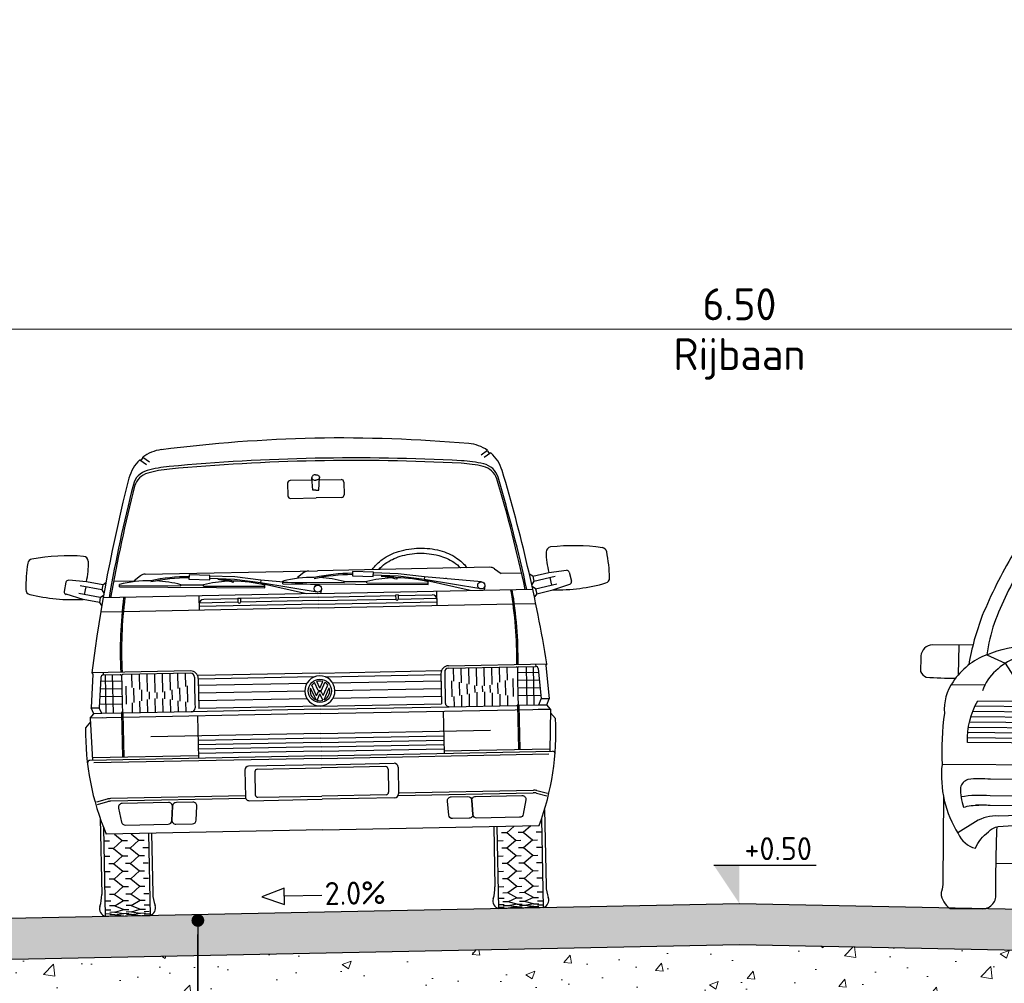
# Model space of a CAD drawing. Header units: metres. Extents: x 90794 to 91984, y 464666 to 465269.
# Tile 57 of 81: x 91487.84 to 91491.7, y 465094.45 to 465098.22. Entities that reach past the tile are written whole.
import ezdxf
from ezdxf import colors
from ezdxf.entities.mleader import LeaderData, LeaderLine
from ezdxf.math import Vec2, Vec3

# ---------------------------------------------------------------- set-up
doc = ezdxf.new("R2010")
doc.units = ezdxf.units.M
for name, color, linetype, lineweight in [('N-WE-VH-VERHARDING-SD', 7, 'Continuous', 25), ('N-WE-VH-VERHARDING_ASFALT-AD-50', 8, 'Continuous', 18), ('N-WE-VH-VERHARDING_FUNDERING_GRANULAAT-AD-50', 252, 'Continuous', 18), ('X-XX-AL-AANKLEDING-SD', 253, 'Continuous', 25), ('X-XX-AL-CONSTRUCTIELIJN-GD', 7, 'Continuous', 25), ('X-XX-AL-M', 7, 'Continuous', 18), ('X-XX-AL-PEILMAAT-SD', 7, 'Continuous', 25), ('X-XX-AL-T25', 7, 'Continuous', 25)]:
    doc.layers.add(name, color=color, linetype=linetype, lineweight=lineweight)
doc.layers.get('0').freeze()
doc.styles.add('NLCS-ISO', font='NLCS-ISO.ttf')
doc.styles.add('NLCS-ISO-M50-T25', font='NLCS-ISO.ttf', dxfattribs={"height": 0.125})
doc.dimstyles.new('NLCS-M50-T25-PIJL_L2_H1', dxfattribs={"dimscale": 0.05, "dimtxt": 2.5, "dimasz": 2.5, "dimexe": 2, "dimexo": 2, "dimgap": 0.7, "dimtad": 1, "dimzin": 0, "dimdsep": 46, "dimtxsty": 'NLCS-ISO-M50-T25', "dimcen": 0, "dimdle": 2, "dimclrd": 256, "dimclre": 256, "dimclrt": 256, "dimadec": 1, "dimazin": 0, "dimtfac": 1, "dimtdec": 3, "dimtofl": 0, "dimtmove": 0, "dimatfit": 3, "dimfxl": 2, "dimfxlon": 1, "dimtfillclr": 256, "dimtolj": 1, "dimtzin": 0, "dimlwd": -1, "dimlwe": -1, "dimarcsym": 0})

# ---------------------------------------------------------------- blocks, each defined once
blk = doc.blocks.new('*D145')
at = {"layer": 'Defpoints', "color": 0, "transparency": 16777216}
for p in [(91493.9116, 465097.009), (91487.4116, 465094.6967), (91493.9116, 465094.6967)]:
    blk.add_point(p, dxfattribs=at)
at = {"layer": 'X-XX-AL-M', "transparency": 16777216}
for p, q in [((91487.4116, 465096.909), (91487.4116, 465097.109)), ((91493.9116, 465096.909), (91493.9116, 465097.109)), ((91487.5366, 465097.009), (91493.7866, 465097.009))]:
    blk.add_line(p, q, dxfattribs=at)
for points in [[(91487.5366, 465097.0298), (91487.5366, 465096.9881), (91487.4116, 465097.009)], [(91493.7866, 465097.0298), (91493.7866, 465096.9881), (91493.9116, 465097.009)]]:
    blk.add_solid(points, dxfattribs=at)
at = {"layer": 'X-XX-AL-M', "transparency": 16777216, "char_height": 0.125, "attachment_point": 5, "style": 'NLCS-ISO-M50-T25'}
for s, insert in [('\\A1;6.50', (91490.6616, 465097.1065)), ('\\A1;Rijbaan', (91490.6616, 465096.8927))]:
    blk.add_mtext(s, dxfattribs=dict(at, insert=insert))
blk = doc.blocks.new('*U149')
blk.add_lwpolyline([(-4.854, 1.283), (-3.115, 0.653), (-3.115, 1.913)], close=True)
blk.add_lwpolyline([(-0.156, 1.283), (-3.115, 1.283)])
at = {"style": 'NLCS-ISO'}
blk.add_attdef('AFSCHOT', (0.058, 0.528), '', height=1.8, dxfattribs=at)
blk = doc.blocks.new('SAL-AANKLEDING_AUTO2_ACHTERAANZICHT-D')
for points in [[(0, 1.4303, 0.026139), (-0.4616, 1.419, 0.076615), (-0.5814, 1.3882, 0.036668), (-0.697, 1.1456, 0.049136), (-0.7464, 0.9516, 2.196377)], [(0, 1.4303, -0.026139), (0.4616, 1.419, -0.076615), (0.5814, 1.3882, -0.036668), (0.697, 1.1456, -0.049136), (0.7464, 0.9516, -2.196377)], [(0, 1.3607, 0.005851), (-0.5457, 1.3445, 0.040858), (-0.6502, 1.1157, 0.034998), (-0.6767, 0.993, -0.100737), (-0.5106, 1.0303, -0.017526), (0, 1.0525, 0.289289)], [(0, 1.3607, -0.005851), (0.5457, 1.3445, -0.040858), (0.6502, 1.1157, -0.034998), (0.6767, 0.993, 0.100737), (0.5106, 1.0303, 0.017526), (0, 1.0525, -0.289289)], [(-0.7315, 1.0291), (-0.8908, 1.0278, 0.347651), (-0.9348, 0.9831, -0.016693), (-0.935, 0.9225, 0.222222), (-0.9114, 0.9002, 0.015352), (-0.7971, 0.8982, -1.767273)], [(0, 1.0034, -0.004258), (-0.4732, 0.995, 0.22286), (-0.6398, 0.9309, 0.139614), (-0.6899, 0.851, 2.585177)], [(0, 1.0034, 0.004258), (0.4732, 0.995, -0.22286), (0.6398, 0.9309, -0.139614), (0.6899, 0.851, -2.585177)], [(0.7315, 1.0291), (0.8908, 1.0278, -0.347651), (0.9348, 0.9831, 0.016693), (0.935, 0.9225, -0.222222), (0.9114, 0.9002, -0.015352), (0.7971, 0.8982, 1.767273)], [(-0.6767, 0.993, 0.153604), (-0.8063, 0.8847, 0.175673), (-0.8379, 0.7607, 0.046292), (-0.843, 0.5602, 0.169378), (-0.7741, 0.2909, 0.236211), (-0.7061, 0.2348, -0.117588), (-0.6563, 0.3007, -0.15232), (-0.6186, 0.3222, -0.027876), (-0.0001, 0.335, 3.882498)], [(0.6767, 0.993, -0.153604), (0.8063, 0.8847, -0.175673), (0.8379, 0.7607, -0.046292), (0.843, 0.5602, -0.169378), (0.7741, 0.2909, -0.236211), (0.7061, 0.2348, 0.117588), (0.6563, 0.3007, 0.15232), (0.6186, 0.3222, 0.027876), (0.0001, 0.335, -3.882498)], [(-0.5057, 0.8148), (-0.4034, 0.6518), (-0.7453, 0.6484, -0.135811), (-0.7085, 0.8122), (-0.5057, 0.8148)], [(0.5057, 0.8148), (0.4034, 0.6518), (0.7453, 0.6484, 0.135811), (0.7085, 0.8122), (0.5057, 0.8148)], [(-0.7407, 0.5037, 0.236554), (-0.769, 0.4711, 0.08143), (-0.7558, 0.3948, -0.070992), (-0.6955, 0.4042, -0.006009)], [(-0.0001, 0.5125), (-0.6517, 0.5062, 0.047583), (-0.7407, 0.5037, 0.730995)], [(0.0001, 0.5125), (0.6517, 0.5062, -0.047583), (0.7407, 0.5037, -0.730995)], [(0.7407, 0.5037, -0.236554), (0.769, 0.4711, -0.08143), (0.7558, 0.3948, 0.070992), (0.6955, 0.4042, 0.006009)], [(-0.8348, 0.4345), (-0.8302, 0.1, -0.248493)], [(-0.0001, 0.4475), (-0.6517, 0.4412, 0.061396), (-0.7662, 0.4348, 0.730995)], [(0.0001, 0.4475), (0.6517, 0.4412, -0.061396), (0.7662, 0.4348, -0.730995)], [(0.8348, 0.4345), (0.8302, 0.1, 0.248493)], [(-0.0001, 0.4096), (-0.6517, 0.4033, 0.029664), (-0.7073, 0.4037, 0.730995)], [(0.0001, 0.4081, 0.000036), (-0.001, 0.4081, 2.482916)], [(-0.0001, 0.4081, -0.000036), (0.001, 0.4081, -2.482916)], [(0.0001, 0.4096), (0.6517, 0.4033, -0.029664), (0.7073, 0.4037, -0.730995)], [(-0.0001, 0.3734, 0.016204), (-0.6173, 0.363, 0.146653), (-0.7078, 0.3388), (-0.7761, 0.2939)], [(0.0001, 0.3734, -0.016204), (0.6173, 0.363, -0.146653), (0.7078, 0.3388), (0.7761, 0.2939)], [(-0.7996, -0.002), (-0.6835, 0, 0.473275), (-0.6224, 0.0509, -0.007714), (-0.623, 0.3211, -0.63259)], [(0.7996, -0.002), (0.6835, 0, -0.473275), (0.6224, 0.0509, 0.007714), (0.623, 0.3211, 0.63259)], [(-0.6237, 0.1771), (-0.4947, 0.1821, 0.037524), (-0.3796, 0.1956, -0.05794), (-0.187, 0.2202, -0.019198), (-0.0001, 0.2236, -1.799572)], [(0.6237, 0.1771), (0.4947, 0.1821, -0.037524), (0.3796, 0.1956, 0.05794), (0.187, 0.2202, 0.019198), (0.0001, 0.2236, 1.799572)], [(-0.8302, 0.1, -0.067731), (-0.835, 0.0638, 0.089533), (-0.8369, 0.057, 0.411641)], [(0.8302, 0.1, 0.067731), (0.835, 0.0638, -0.089533), (0.8369, 0.057, -0.411641)], [(-0.8369, 0.057, 0.247158), (-0.7996, -0.002, 0.417966)], [(0.8369, 0.057, -0.247158), (0.7996, -0.002, -0.417966)]]:
    blk.add_lwpolyline(points, format="xyb")
for points in [[(-0.7868, 1.0286), (-0.7869, 0.9114)], [(0.7868, 1.0286), (0.7869, 0.9114)], [(-0.6767, 0.993), (-0.6041, 0.9607), (-0.5057, 0.8148), (0, 0.8183)], [(0.6767, 0.993), (0.6041, 0.9607), (0.5057, 0.8148), (0, 0.8183)], [(-0.6807, 0.8754), (-0.8149, 0.8708)], [(0.6807, 0.8754), (0.8149, 0.8708)], [(-0.7269, 0.7711), (-0.4797, 0.7734)], [(-0.7185, 0.7919), (-0.4926, 0.794)], [(-0.0001, 0.7864), (-0.2382, 0.786), (-0.2384, 0.6807)], [(0.0001, 0.7864), (0.2382, 0.786), (0.2384, 0.6807)], [(0.7269, 0.7711), (0.4797, 0.7734)], [(0.7185, 0.7919), (0.4926, 0.794)], [(-0.7336, 0.7503), (-0.4668, 0.7527)], [(0.7336, 0.7503), (0.4668, 0.7527)], [(-0.7425, 0.7087), (-0.4409, 0.7115)], [(-0.7388, 0.7295), (-0.4538, 0.7321)], [(0.7425, 0.7087), (0.4409, 0.7115)], [(0.7388, 0.7295), (0.4538, 0.7321)], [(-0.7457, 0.6672), (-0.415, 0.6702)], [(-0.7448, 0.6879), (-0.4279, 0.6908)], [(-0.2384, 0.6807), (-0.0001, 0.6807)], [(0.0001, 0.6563), (-0.0003, 0.6563)], [(-0.0001, 0.6563), (0.0003, 0.6563)], [(0.2384, 0.6807), (0.0001, 0.6807)], [(0.7457, 0.6672), (0.415, 0.6702)], [(0.7448, 0.6879), (0.4279, 0.6908)], [(-0.8431, 0.5609), (-0.0001, 0.5726)], [(0.8431, 0.5609), (0.0001, 0.5726)]]:
    blk.add_lwpolyline(points)
blk = doc.blocks.new('SAL-AANKLEDING_BUSJE1_VOORAANZICHT-D')
for p, q in [((-0.6873, 1.7825), (-0.6612, 1.7645)), ((-0.6752, 1.7925), (-0.6491, 1.7745)), ((0.6752, 1.7925), (0.6491, 1.7745)), ((0.6873, 1.7825), (0.6612, 1.7645)), ((-0.0122, 1.65), (-0.015, 1.7)), ((0.0122, 1.65), (0.015, 1.7)), ((-0.11, 1.68), (-0.11, 1.63)), ((-0.0144, 1.69), (-0.1, 1.69)), ((0.0144, 1.69), (0.1, 1.69)), ((0.11, 1.68), (0.11, 1.63)), ((-0.1, 1.62), (0, 1.62)), ((0, 1.65), (-0.0122, 1.65)), ((0, 1.65), (0.0122, 1.65)), ((0.1, 1.62), (0, 1.62)), ((-0.9055, 1.31), (-0.9746, 1.3174)), ((-0.693, 1.329), (-0.7183, 1.31)), ((-0.675, 1.335), (0, 1.335)), ((-0.503, 1.3294), (-0.504, 1.3124)), ((-0.504, 1.3124), (-0.4221, 1.3078)), ((-0.4211, 1.3248), (-0.503, 1.3294)), ((-0.4221, 1.3078), (-0.4211, 1.3248)), ((-0.325, 1.3073), (-0.4218, 1.3128)), ((-0.324, 1.3172), (-0.4212, 1.3228)), ((-0.2219, 1.3024), (-0.324, 1.3172)), ((-0.053, 1.329), (-0.0783, 1.31)), ((0.675, 1.335), (0, 1.335)), ((0.137, 1.3294), (0.136, 1.3124)), ((0.136, 1.3124), (0.2179, 1.3078)), ((0.2189, 1.3248), (0.137, 1.3294)), ((0.2179, 1.3078), (0.2189, 1.3248)), ((0.315, 1.3073), (0.2182, 1.3128)), ((0.316, 1.3172), (0.2188, 1.3228)), ((0.4181, 1.3024), (0.316, 1.3172)), ((0.693, 1.329), (0.7183, 1.31)), ((0.9055, 1.31), (0.9746, 1.3174)), ((-0.9855, 1.3095), (-0.9929, 1.2741)), ((-0.846, 1.2771), (-0.9296, 1.2946)), ((-0.9085, 1.2902), (-0.9146, 1.2609)), ((-0.8419, 1.2967), (-0.9055, 1.31)), ((-0.8419, 1.2967), (-0.846, 1.2771)), ((-0.846, 1.2771), (-0.8377, 1.2645)), ((-0.8419, 1.2967), (-0.8292, 1.305)), ((-0.7989, 1.31), (-0.7183, 1.31)), ((-0.7765, 1.2872), (-0.7763, 1.2972)), ((-0.7765, 1.2872), (-0.208, 1.2729)), ((-0.7764, 1.2926), (-0.5364, 1.2865)), ((-0.5365, 1.2861), (-0.5363, 1.2911)), ((-0.5363, 1.2911), (-0.4477, 1.2889)), ((-0.4478, 1.2839), (-0.4477, 1.2889)), ((-0.4478, 1.2843), (-0.2079, 1.2783)), ((-0.3517, 1.3058), (-0.3913, 1.308)), ((-0.3304, 1.301), (-0.3305, 1.296)), ((-0.2234, 1.2925), (-0.325, 1.3073)), ((-0.0442, 1.2456), (-0.2238, 1.2895)), ((-0.2219, 1.3024), (-0.2234, 1.2925)), ((-0.0026, 1.2511), (-0.2234, 1.2925)), ((0.0015, 1.2791), (-0.2219, 1.3024)), ((-0.208, 1.2729), (-0.2078, 1.2829)), ((-0.1365, 1.2872), (-0.1363, 1.2972)), ((-0.1365, 1.2872), (0.432, 1.2729)), ((-0.1364, 1.2934), (-0.1363, 1.2972)), ((-0.1364, 1.2926), (0.1036, 1.2865)), ((0.1035, 1.2861), (0.1037, 1.2911)), ((0.1037, 1.2911), (0.1923, 1.2889)), ((0.1922, 1.2839), (0.1923, 1.2889)), ((0.1922, 1.2843), (0.4321, 1.2783)), ((0.2883, 1.3058), (0.2487, 1.308)), ((0.3096, 1.301), (0.3095, 1.296)), ((0.4166, 1.2925), (0.315, 1.3073)), ((0.5958, 1.2456), (0.4162, 1.2895)), ((0.4181, 1.3024), (0.4166, 1.2925)), ((0.6374, 1.2511), (0.4166, 1.2925)), ((0.6415, 1.2791), (0.4181, 1.3024)), ((0.432, 1.2729), (0.4322, 1.2829)), ((0.5036, 1.2934), (0.5037, 1.2972)), ((0.7989, 1.31), (0.7183, 1.31)), ((0.8419, 1.2967), (0.8292, 1.305)), ((0.846, 1.2771), (0.8377, 1.2645)), ((0.8419, 1.2967), (0.9055, 1.31)), ((0.8419, 1.2967), (0.846, 1.2771)), ((0.846, 1.2771), (0.9296, 1.2946)), ((0.9085, 1.2902), (0.9146, 1.2609)), ((0.9855, 1.3095), (0.9929, 1.2741)), ((-0.9199, 1.2415), (-0.9861, 1.2625)), ((-0.8521, 1.2478), (-0.9358, 1.2653)), ((-0.8562, 1.2282), (-0.9199, 1.2415)), ((-0.8521, 1.2478), (-0.8562, 1.2282)), ((-0.8521, 1.2478), (-0.8394, 1.2561)), ((0, 1.2456), (-0.8415, 1.2456)), ((-0.4654, 1.19), (-0.4654, 1.2456)), ((-0.314, 1.234), (-0.314, 1.218)), ((-0.314, 1.234), (-0.304, 1.234)), ((-0.304, 1.234), (-0.304, 1.218)), ((0, 1.2456), (0.8415, 1.2456)), ((0.0139, 1.2622), (0.0105, 1.2456)), ((0.314, 1.234), (0.304, 1.234)), ((0.304, 1.234), (0.304, 1.218)), ((0.314, 1.234), (0.314, 1.218)), ((0.4654, 1.19), (0.4654, 1.2456)), ((0.6539, 1.2622), (0.6505, 1.2456)), ((0.8521, 1.2478), (0.8394, 1.2561)), ((0.8521, 1.2478), (0.9358, 1.2653)), ((0.8521, 1.2478), (0.8562, 1.2282)), ((0.8562, 1.2282), (0.9199, 1.2415)), ((0.9199, 1.2415), (0.9861, 1.2625)), ((-0.8562, 1.2282), (-0.8479, 1.2155)), ((0, 1.204), (-0.4654, 1.204)), ((-0.314, 1.218), (-0.465, 1.218)), ((-0.314, 1.232), (-0.4474, 1.232)), ((0, 1.232), (-0.304, 1.232)), ((0, 1.218), (-0.304, 1.218)), ((0, 1.232), (0.304, 1.232)), ((0, 1.218), (0.304, 1.218)), ((0, 1.204), (0.4654, 1.204)), ((0.314, 1.232), (0.4474, 1.232)), ((0.314, 1.218), (0.465, 1.218)), ((0.8562, 1.2282), (0.8479, 1.2155)), ((-0.768, 1.19), (-0.8521, 1.19)), ((0, 1.19), (-0.7629, 1.19)), ((0, 1.19), (0.7629, 1.19)), ((0.768, 1.19), (0.8521, 1.19)), ((-0.887, 0.948), (-0.897, 0.816)), ((-0.505, 0.953), (-0.891, 0.953)), ((-0.891, 0.953), (-0.887, 0.948)), ((-0.8564, 0.9348), (-0.8657, 0.816)), ((-0.8463, 0.953), (-0.847, 0.944)), ((-0.7799, 0.944), (-0.8464, 0.944)), ((-0.838, 0.793), (-0.838, 0.944)), ((-0.81, 0.793), (-0.81, 0.944)), ((-0.7749, 0.939), (-0.7749, 0.903)), ((-0.505, 0.944), (-0.7699, 0.944)), ((-0.735, 0.8924), (-0.735, 0.944)), ((-0.705, 0.8844), (-0.705, 0.944)), ((-0.675, 0.8764), (-0.675, 0.944)), ((-0.645, 0.8714), (-0.645, 0.944)), ((-0.615, 0.8725), (-0.615, 0.944)), ((-0.585, 0.8792), (-0.585, 0.944)), ((-0.555, 0.886), (-0.555, 0.944)), ((-0.525, 0.8928), (-0.525, 0.944)), ((-0.49, 0.929), (-0.49, 0.9006)), ((0, 0.9346), (-0.475, 0.9346)), ((0, 0.9346), (0.475, 0.9346)), ((0.49, 0.929), (0.49, 0.9006)), ((0.505, 0.953), (0.891, 0.953)), ((0.505, 0.944), (0.7699, 0.944)), ((0.525, 0.8928), (0.525, 0.944)), ((0.555, 0.886), (0.555, 0.944)), ((0.585, 0.8792), (0.585, 0.944)), ((0.615, 0.8725), (0.615, 0.944)), ((0.645, 0.8714), (0.645, 0.944)), ((0.675, 0.8764), (0.675, 0.944)), ((0.705, 0.8844), (0.705, 0.944)), ((0.735, 0.8924), (0.735, 0.944)), ((0.7749, 0.939), (0.7749, 0.903)), ((0.7799, 0.944), (0.8464, 0.944)), ((0.81, 0.793), (0.81, 0.944)), ((0.838, 0.793), (0.838, 0.944)), ((0.8463, 0.953), (0.847, 0.944)), ((0.8564, 0.9348), (0.8657, 0.816)), ((0.891, 0.953), (0.887, 0.948)), ((0.887, 0.948), (0.897, 0.816)), ((-0.8599, 0.89), (-0.7749, 0.89)), ((-0.8575, 0.92), (-0.7749, 0.92)), ((-0.7749, 0.903), (-0.7749, 0.8251)), ((-0.7575, 0.8284), (-0.7575, 0.8984)), ((-0.7275, 0.8342), (-0.7275, 0.8904)), ((-0.5475, 0.836), (-0.5475, 0.8877)), ((-0.5175, 0.8309), (-0.5175, 0.8945)), ((-0.49, 0.9006), (-0.49, 0.8263)), ((-0.475, 0.923), (-0.475, 0.805)), ((-0.0214, 0.92), (-0.475, 0.92)), ((-0.0508, 0.895), (-0.475, 0.895)), ((-0.013, 0.8461), (-0.0314, 0.8873)), ((-0.0063, 0.8671), (-0.02, 0.8979)), ((0, 0.8753), (-0.0117, 0.9017)), ((0, 0.8753), (0.0117, 0.9017)), ((0.0063, 0.8671), (0.02, 0.8979)), ((0.013, 0.8461), (0.0314, 0.8873)), ((0.0214, 0.92), (0.475, 0.92)), ((0.0508, 0.895), (0.475, 0.895)), ((0.475, 0.923), (0.475, 0.805)), ((0.49, 0.9006), (0.49, 0.8263)), ((0.5175, 0.8309), (0.5175, 0.8945)), ((0.5475, 0.836), (0.5475, 0.8877)), ((0.7275, 0.8342), (0.7275, 0.8904)), ((0.7575, 0.8284), (0.7575, 0.8984)), ((0.8575, 0.92), (0.7749, 0.92)), ((0.7749, 0.903), (0.7749, 0.8251)), ((0.8599, 0.89), (0.7749, 0.89)), ((-0.8623, 0.86), (-0.7749, 0.86)), ((-0.6975, 0.84), (-0.6975, 0.8824)), ((-0.6675, 0.8458), (-0.6675, 0.8745)), ((-0.6375, 0.848), (-0.6375, 0.8714)), ((-0.6075, 0.846), (-0.6075, 0.8742)), ((-0.5775, 0.841), (-0.5775, 0.8809)), ((-0.059, 0.865), (-0.475, 0.865)), ((-0.0158, 0.8299), (-0.0367, 0.8768)), ((-0.013, 0.8461), (-0.0055, 0.8629)), ((-0.0111, 0.8281), (0, 0.8529)), ((-0.0063, 0.8671), (0.0063, 0.8671)), ((-0.0055, 0.8629), (0.0055, 0.8629)), ((0.0111, 0.8281), (0, 0.8529)), ((0.013, 0.8461), (0.0055, 0.8629)), ((0.0158, 0.8299), (0.0367, 0.8768)), ((0.059, 0.865), (0.475, 0.865)), ((0.5775, 0.841), (0.5775, 0.8809)), ((0.6075, 0.846), (0.6075, 0.8742)), ((0.6375, 0.848), (0.6375, 0.8714)), ((0.6675, 0.8458), (0.6675, 0.8745)), ((0.6975, 0.84), (0.6975, 0.8824)), ((0.8623, 0.86), (0.7749, 0.86)), ((-0.897, 0.816), (-0.8657, 0.816)), ((-0.887, 0.793), (-0.897, 0.816)), ((-0.8557, 0.793), (-0.8657, 0.816)), ((-0.8646, 0.83), (-0.7749, 0.83)), ((-0.7749, 0.8251), (-0.7749, 0.798)), ((-0.735, 0.793), (-0.735, 0.8328)), ((-0.705, 0.793), (-0.705, 0.8386)), ((-0.675, 0.793), (-0.675, 0.8444)), ((-0.645, 0.793), (-0.645, 0.848)), ((-0.615, 0.793), (-0.615, 0.8473)), ((-0.585, 0.793), (-0.585, 0.8423)), ((-0.555, 0.793), (-0.555, 0.8372)), ((-0.525, 0.793), (-0.525, 0.8322)), ((-0.49, 0.8263), (-0.49, 0.808)), ((-0.0508, 0.835), (-0.475, 0.835)), ((0.0508, 0.835), (0.475, 0.835)), ((0.49, 0.8263), (0.49, 0.808)), ((0.525, 0.793), (0.525, 0.8322)), ((0.555, 0.793), (0.555, 0.8372)), ((0.585, 0.793), (0.585, 0.8423)), ((0.615, 0.793), (0.615, 0.8473)), ((0.645, 0.793), (0.645, 0.848)), ((0.675, 0.793), (0.675, 0.8444)), ((0.705, 0.793), (0.705, 0.8386)), ((0.735, 0.793), (0.735, 0.8328)), ((0.8646, 0.83), (0.7749, 0.83)), ((0.7749, 0.8251), (0.7749, 0.798)), ((0.8557, 0.793), (0.8657, 0.816)), ((0.897, 0.816), (0.8657, 0.816)), ((0.887, 0.793), (0.897, 0.816)), ((-0.901, 0.776), (-0.887, 0.793)), ((-0.901, 0.776), (-0.8955, 0.611)), ((-0.853, 0.776), (-0.901, 0.776)), ((0, 0.7759), (-0.901, 0.7759)), ((-0.8557, 0.793), (-0.887, 0.793)), ((-0.7799, 0.793), (-0.8557, 0.793)), ((-0.7779, 0.793), (-0.7779, 0.6209)), ((-0.7729, 0.793), (-0.7729, 0.6209)), ((-0.505, 0.793), (-0.7699, 0.793)), ((0, 0.793), (-0.505, 0.793)), ((-0.481, 0.7759), (-0.481, 0.611)), ((0, 0.805), (-0.475, 0.805)), ((0, 0.805), (0.475, 0.805)), ((0, 0.793), (0.505, 0.793)), ((0, 0.7759), (0.901, 0.7759)), ((0.481, 0.7759), (0.481, 0.611)), ((0.505, 0.793), (0.7699, 0.793)), ((0.7729, 0.793), (0.7729, 0.6209)), ((0.7779, 0.793), (0.7779, 0.6209)), ((0.7799, 0.793), (0.8557, 0.793)), ((0.853, 0.776), (0.901, 0.776)), ((0.8557, 0.793), (0.887, 0.793)), ((0.901, 0.776), (0.887, 0.793)), ((0.901, 0.776), (0.8955, 0.611)), ((-0.9005, 0.7614), (-0.92, 0.7388)), ((0.9005, 0.7614), (0.92, 0.7388)), ((0, 0.6978), (-0.665, 0.6978)), ((0, 0.6978), (0.665, 0.6978)), ((0, 0.68), (-0.481, 0.68)), ((0, 0.663), (-0.481, 0.663)), ((0, 0.68), (0.481, 0.68)), ((0, 0.663), (0.481, 0.663)), ((-0.481, 0.6209), (-0.8958, 0.6209)), ((0, 0.646), (-0.481, 0.646)), ((0, 0.629), (-0.481, 0.629)), ((0, 0.646), (0.481, 0.646)), ((0, 0.629), (0.481, 0.629)), ((0.481, 0.6209), (0.8958, 0.6209)), ((0, 0.611), (-0.9056, 0.611)), ((0, 0.6006), (-0.8908, 0.6006)), ((0, 0.611), (0.9056, 0.611)), ((0, 0.6006), (0.8908, 0.6006)), ((-0.3, 0.561), (-0.3, 0.456)), ((0, 0.576), (-0.285, 0.576)), ((-0.261, 0.5535), (-0.261, 0.4635)), ((-0.251, 0.5635), (0, 0.5635)), ((0, 0.576), (0.285, 0.576)), ((0.251, 0.5635), (0, 0.5635)), ((0.261, 0.5535), (0.261, 0.4635)), ((0.3, 0.561), (0.3, 0.456)), ((-0.8416, 0.4581), (-0.8831, 0.4468)), ((-0.8403, 0.4481), (-0.8803, 0.4372)), ((-0.3, 0.4598), (-0.8285, 0.4598)), ((-0.2987, 0.4498), (-0.8272, 0.4498)), ((-0.285, 0.441), (0, 0.441)), ((-0.251, 0.4535), (0, 0.4535)), ((0.251, 0.4535), (0, 0.4535)), ((0.285, 0.441), (0, 0.441)), ((0.2987, 0.4498), (0.8272, 0.4498)), ((0.3, 0.4598), (0.8285, 0.4598)), ((0.8403, 0.4481), (0.8803, 0.4372)), ((0.8416, 0.4581), (0.8831, 0.4468)), ((-0.87, 0.3835), (-0.87, 0.085)), ((-0.8575, 0.3475), (-0.8575, 0)), ((0.8575, 0.3475), (0.8575, 0)), ((0.87, 0.3835), (0.87, 0.085)), ((0, 0.321), (-0.8474, 0.321)), ((-0.8154, 0.321), (-0.785, 0.295)), ((-0.7504, 0.321), (-0.72, 0.295)), ((-0.6825, 0.321), (-0.6825, 0)), ((-0.67, 0.321), (-0.67, 0.085)), ((0, 0.321), (0.8474, 0.321)), ((0.67, 0.321), (0.67, 0.085)), ((0.6825, 0.321), (0.6825, 0)), ((0.7504, 0.321), (0.72, 0.295)), ((0.8154, 0.321), (0.785, 0.295)), ((-0.855, 0.295), (-0.835, 0.295)), ((-0.82, 0.265), (-0.785, 0.295)), ((-0.785, 0.295), (-0.765, 0.295)), ((-0.755, 0.265), (-0.72, 0.295)), ((-0.72, 0.295), (-0.7, 0.295)), ((0.72, 0.295), (0.7, 0.295)), ((0.755, 0.265), (0.72, 0.295)), ((0.785, 0.295), (0.765, 0.295)), ((0.82, 0.265), (0.785, 0.295)), ((0.855, 0.295), (0.835, 0.295)), ((-0.855, 0.235), (-0.835, 0.235)), ((-0.82, 0.265), (-0.84, 0.265)), ((-0.82, 0.265), (-0.785, 0.235)), ((-0.82, 0.205), (-0.785, 0.235)), ((-0.785, 0.235), (-0.765, 0.235)), ((-0.755, 0.265), (-0.775, 0.265)), ((-0.755, 0.265), (-0.72, 0.235)), ((-0.755, 0.205), (-0.72, 0.235)), ((-0.72, 0.235), (-0.7, 0.235)), ((-0.685, 0.265), (-0.705, 0.265)), ((0.685, 0.265), (0.705, 0.265)), ((0.72, 0.235), (0.7, 0.235)), ((0.755, 0.265), (0.72, 0.235)), ((0.755, 0.205), (0.72, 0.235)), ((0.755, 0.265), (0.775, 0.265)), ((0.785, 0.235), (0.765, 0.235)), ((0.82, 0.265), (0.785, 0.235)), ((0.82, 0.205), (0.785, 0.235)), ((0.82, 0.265), (0.84, 0.265)), ((0.855, 0.235), (0.835, 0.235)), ((-0.82, 0.205), (-0.84, 0.205)), ((-0.82, 0.205), (-0.785, 0.175)), ((-0.755, 0.205), (-0.775, 0.205)), ((-0.755, 0.205), (-0.72, 0.175)), ((-0.685, 0.205), (-0.705, 0.205)), ((0.685, 0.205), (0.705, 0.205)), ((0.755, 0.205), (0.72, 0.175)), ((0.755, 0.205), (0.775, 0.205)), ((0.82, 0.205), (0.785, 0.175)), ((0.82, 0.205), (0.84, 0.205)), ((-0.855, 0.175), (-0.835, 0.175)), ((-0.82, 0.145), (-0.785, 0.175)), ((-0.785, 0.175), (-0.765, 0.175)), ((-0.755, 0.145), (-0.72, 0.175)), ((-0.72, 0.175), (-0.7, 0.175)), ((0.72, 0.175), (0.7, 0.175)), ((0.755, 0.145), (0.72, 0.175)), ((0.785, 0.175), (0.765, 0.175)), ((0.82, 0.145), (0.785, 0.175)), ((0.855, 0.175), (0.835, 0.175)), ((-0.82, 0.145), (-0.84, 0.145)), ((-0.82, 0.145), (-0.785, 0.115)), ((-0.755, 0.145), (-0.775, 0.145)), ((-0.755, 0.145), (-0.72, 0.115)), ((-0.685, 0.145), (-0.705, 0.145)), ((0.685, 0.145), (0.705, 0.145)), ((0.755, 0.145), (0.72, 0.115)), ((0.755, 0.145), (0.775, 0.145)), ((0.82, 0.145), (0.785, 0.115)), ((0.82, 0.145), (0.84, 0.145)), ((-0.855, 0.115), (-0.835, 0.115)), ((-0.82, 0.085), (-0.84, 0.085)), ((-0.82, 0.085), (-0.785, 0.115)), ((-0.82, 0.085), (-0.785, 0.06)), ((-0.785, 0.115), (-0.765, 0.115)), ((-0.755, 0.085), (-0.775, 0.085)), ((-0.755, 0.085), (-0.72, 0.115)), ((-0.755, 0.085), (-0.72, 0.06)), ((-0.72, 0.115), (-0.7, 0.115)), ((-0.685, 0.085), (-0.705, 0.085)), ((0.685, 0.085), (0.705, 0.085)), ((0.72, 0.115), (0.7, 0.115)), ((0.755, 0.085), (0.72, 0.115)), ((0.755, 0.085), (0.72, 0.06)), ((0.755, 0.085), (0.775, 0.085)), ((0.785, 0.115), (0.765, 0.115)), ((0.82, 0.085), (0.785, 0.115)), ((0.82, 0.085), (0.785, 0.06)), ((0.82, 0.085), (0.84, 0.085)), ((0.855, 0.115), (0.835, 0.115)), ((-0.855, 0.06), (-0.835, 0.06)), ((-0.82, 0.04), (-0.84, 0.04)), ((-0.82, 0.04), (-0.785, 0.06)), ((-0.82, 0.04), (-0.785, 0.025)), ((-0.785, 0.06), (-0.765, 0.06)), ((-0.755, 0.04), (-0.775, 0.04)), ((-0.755, 0.04), (-0.72, 0.06)), ((-0.755, 0.04), (-0.72, 0.025)), ((-0.72, 0.06), (-0.7, 0.06)), ((-0.685, 0.04), (-0.705, 0.04)), ((0.685, 0.04), (0.705, 0.04)), ((0.72, 0.06), (0.7, 0.06)), ((0.755, 0.04), (0.72, 0.06)), ((0.755, 0.04), (0.72, 0.025)), ((0.755, 0.04), (0.775, 0.04)), ((0.785, 0.06), (0.765, 0.06)), ((0.82, 0.04), (0.785, 0.06)), ((0.82, 0.04), (0.785, 0.025)), ((0.82, 0.04), (0.84, 0.04)), ((0.855, 0.06), (0.835, 0.06)), ((-0.8575, 0), (-0.6825, 0)), ((-0.855, 0.025), (-0.835, 0.025)), ((-0.855, 0.01), (-0.835, 0.01)), ((-0.82, 0.015), (-0.84, 0.015)), ((-0.82, 0.005), (-0.84, 0.005)), ((-0.82, 0.015), (-0.785, 0.025)), ((-0.82, 0.015), (-0.785, 0.01)), ((-0.82, 0.005), (-0.785, 0.01)), ((-0.82, 0.005), (-0.785, 0)), ((-0.785, 0.025), (-0.765, 0.025)), ((-0.785, 0.01), (-0.765, 0.01)), ((-0.755, 0.015), (-0.775, 0.015)), ((-0.755, 0.005), (-0.775, 0.005)), ((-0.755, 0.015), (-0.72, 0.025)), ((-0.755, 0.015), (-0.72, 0.01)), ((-0.755, 0.005), (-0.72, 0.01)), ((-0.755, 0.005), (-0.72, 0)), ((-0.72, 0.025), (-0.7, 0.025)), ((-0.72, 0.01), (-0.7, 0.01)), ((-0.685, 0.015), (-0.705, 0.015)), ((-0.685, 0.005), (-0.705, 0.005)), ((0.8575, 0), (0.6825, 0)), ((0.685, 0.015), (0.705, 0.015)), ((0.685, 0.005), (0.705, 0.005)), ((0.72, 0.025), (0.7, 0.025)), ((0.72, 0.01), (0.7, 0.01)), ((0.755, 0.015), (0.72, 0.025)), ((0.755, 0.015), (0.72, 0.01)), ((0.755, 0.005), (0.72, 0.01)), ((0.755, 0.005), (0.72, 0)), ((0.755, 0.015), (0.775, 0.015)), ((0.755, 0.005), (0.775, 0.005)), ((0.785, 0.025), (0.765, 0.025)), ((0.785, 0.01), (0.765, 0.01)), ((0.82, 0.015), (0.785, 0.025)), ((0.82, 0.015), (0.785, 0.01)), ((0.82, 0.005), (0.785, 0.01)), ((0.82, 0.005), (0.785, 0)), ((0.82, 0.015), (0.84, 0.015)), ((0.82, 0.005), (0.84, 0.005)), ((0.855, 0.025), (0.835, 0.025)), ((0.855, 0.01), (0.835, 0.01))]:
    blk.add_line(p, q)
for points in [[(0, 1.7108, 0.072539), (-0.0059, 1.7099, 0.083707), (-0.0106, 1.7076, 0.106587), (-0.0139, 1.7039, 0.131335), (-0.015, 1.7, 0.131335)], [(-0.015, 1.7, 0.131335), (-0.0139, 1.6961, 0.106587), (-0.0106, 1.6924, 0.083707), (-0.0059, 1.6901, 0.072539), (0, 1.6892, 0.072539)], [(0, 1.7108, -0.072539), (0.0059, 1.7099, -0.083707), (0.0106, 1.7076, -0.106587), (0.0139, 1.7039, -0.131335), (0.015, 1.7, -0.131335)], [(0.015, 1.7, -0.131335), (0.0139, 1.6961, -0.106587), (0.0106, 1.6924, -0.083707), (0.0059, 1.6901, -0.072539), (0, 1.6892, -0.072539)], [(0.2141, 1.335, -0.084851), (0.2544, 1.374, -0.081148), (0.3191, 1.4043, -0.069152), (0.4, 1.4156, -0.069152), (0.4809, 1.4043, -0.081148), (0.5456, 1.374, -0.084851), (0.5859, 1.335, -0.13694)], [(0.2399, 1.335, -0.058647), (0.2656, 1.3575, -0.081148), (0.3245, 1.3851, -0.069152), (0.4, 1.3956, -0.069152), (0.4755, 1.3851, -0.081148), (0.5344, 1.3575, -0.058647), (0.5601, 1.335, -0.13694)]]:
    blk.add_lwpolyline(points, format="xyb")
for points in [[(-0.7718, 0.355), (-0.6044, 0.355, 0.394848), (-0.5894, 0.369), (-0.5857, 0.424, 0.433848), (-0.6007, 0.44), (-0.7828, 0.44, 0.473285), (-0.7975, 0.4221), (-0.7865, 0.3671, 0.357511)], [(-0.5856, 0.426), (-0.5893, 0.371, 0.433848), (-0.5743, 0.355), (-0.5094, 0.355, 0.394848), (-0.4944, 0.369), (-0.4907, 0.424, 0.433848), (-0.5057, 0.44), (-0.5706, 0.44, 0.394848)], [(0.5856, 0.426), (0.5893, 0.371, -0.433848), (0.5743, 0.355), (0.5094, 0.355, -0.394848), (0.4944, 0.369), (0.4907, 0.424, -0.433848), (0.5057, 0.44), (0.5706, 0.44, -0.394848)], [(0.7718, 0.355), (0.6044, 0.355, -0.394848), (0.5894, 0.369), (0.5857, 0.424, -0.433848), (0.6007, 0.44), (0.7828, 0.44, -0.473285), (0.7975, 0.4221), (0.7865, 0.3671, -0.357511)]]:
    blk.add_lwpolyline(points, format="xyb", close=True)
for centre, radius in [((0, 1.265), 0.0141), ((0.64, 1.265), 0.0141), ((0.64, 1.265), 0.0141), ((0, 0.865), 0.0455)]:
    blk.add_circle(centre, radius)
for centre, radius, start, end in [((0.0344, -4.2519), 6.106, 90.32247, 95.98087), ((-0.0344, -4.2519), 6.106, 84.01913, 89.67753), ((-0.5862, 1.6717), 0.15, 95.9809, 126.3606), ((0.5862, 1.6717), 0.15, 53.6394, 84.0191), ((-0.5862, 1.6717), 0.15, 132.3696, 164.3323), ((-0.6844, 1.7913), 0.00931, 251.7738, 6.9564), ((0, -6.0256), 7.8006, 90, 94.20514), ((0, -6.0256), 7.8006, 85.79486, 90), ((0.6844, 1.7913), 0.00931, 173.0436, 288.2262), ((0.5862, 1.6717), 0.15, 15.6677, 47.6304), ((-0.6415, 1.667), 0.075, 103.5054, 165.0308), ((-0.5345, 1.2434), 0.512, 94.2051, 104.0781), ((-0.5345, 1.2434), 0.502, 94.2051, 104.0781), ((0, -6.0256), 7.7906, 90, 94.20514), ((0, -6.0256), 7.7906, 85.79486, 90), ((0.5345, 1.2434), 0.502, 75.9219, 85.7949), ((0.5345, 1.2434), 0.512, 75.9219, 85.7949), ((0.6415, 1.667), 0.075, 14.9692, 76.4946), ((5.134, 0.0772), 6.0883, 164.42198, 171.72899), ((-0.6376, 1.6573), 0.0754, 104.6324, 162.2824), ((0.6376, 1.6573), 0.0754, 17.7176, 75.3676), ((-5.134, 0.0772), 6.0883, 8.27101, 15.57802), ((5.0109, 0.1018), 5.9401, 164.52802, 168.89843), ((5.0109, 0.1018), 5.9341, 164.57362, 168.88706), ((-0.1, 1.68), 0.01, 90, 180), ((0.1, 1.68), 0.01, 0, 90), ((-5.0109, 0.1018), 5.9341, 11.11294, 15.42638), ((-5.0109, 0.1018), 5.9401, 11.10157, 15.47198), ((-0.1, 1.63), 0.01, 180, 270), ((0.1, 1.63), 0.01, 270, 0), ((-1.1138, 1.3833), 0.02, 99.285, 170.0054), ((-0.9895, 0.6232), 0.7901, 84.5321, 99.285), ((-0.9162, 1.3898), 0.02, 0.554, 84.5321), ((-1.2156, 1.387), 0.3195, 346.0688, 0.554), ((1.2156, 1.387), 0.3195, 179.446, 193.9312), ((0.9162, 1.3898), 0.02, 95.4679, 179.446), ((0.9895, 0.6232), 0.7901, 80.715, 95.4679), ((1.1138, 1.3833), 0.02, 9.9946, 80.715), ((-0.5171, 1.2781), 0.6259, 170.0054, 179.4372), ((0.5171, 1.2781), 0.6259, 0.5628, 9.9946), ((-0.9757, 1.3074), 0.01, 83.952, 168.1887), ((-0.675, 1.305), 0.03, 90, 126.8699), ((-0.5107, 0.5478), 0.7696, 89.4787, 100.6601), ((-0.5106, 0.5528), 0.7696, 89.4669, 100.6601), ((-0.035, 1.305), 0.03, 90, 126.8699), ((0.1293, 0.5478), 0.7696, 89.4787, 100.6601), ((0.1294, 0.5528), 0.7696, 89.4669, 100.6601), ((0.675, 1.305), 0.03, 53.1301, 90), ((0.9757, 1.3074), 0.01, 11.8113, 96.048), ((-1.123, 1.2841), 0.02, 179.4372, 255.3954), ((-0.9831, 1.272), 0.01, 168.1887, 252.4254), ((-0.6682, 0.8226), 0.4867, 88.2063, 102.8337), ((-0.6682, 0.8226), 0.4867, 74.2853, 85.6229), ((-0.3396, 0.8144), 0.4867, 91.4961, 102.8337), ((-0.5107, 0.5478), 0.7696, 76.4588, 81.0719), ((-0.5106, 0.5528), 0.7696, 76.4588, 78.0878), ((-0.3396, 0.8144), 0.4867, 74.2853, 88.9127), ((-0.0282, 0.8226), 0.4867, 88.2063, 102.8337), ((-0.0282, 0.8226), 0.4867, 74.2853, 85.6229), ((0.3004, 0.8144), 0.4867, 91.4961, 102.8337), ((0.1293, 0.5478), 0.7696, 76.4588, 81.0719), ((0.1294, 0.5528), 0.7696, 76.4588, 78.0878), ((0.3004, 0.8144), 0.4867, 74.2853, 88.9127), ((0.9831, 1.272), 0.01, 287.5746, 11.8113), ((1.123, 1.2841), 0.02, 284.6046, 0.5628), ((-0.944, 1.9711), 0.73, 255.3954, 271.8905), ((0.9101, 1.0009), 1.6887, 171.6681, 181.6239), ((0.9101, 1.0009), 1.6837, 171.6432, 181.6239), ((-0.9101, 1.0009), 1.6837, 358.3761, 8.3568), ((-0.9101, 1.0009), 1.6887, 358.3761, 8.3319), ((0.944, 1.9711), 0.73, 268.1095, 284.6046), ((-0.4474, 1.214), 0.018, 90, 180), ((-0.309, 1.2191), 0.00513, 192.6804, 347.3196), ((0.309, 1.2191), 0.00513, 192.6804, 347.3196), ((0.4474, 1.214), 0.018, 0, 90), ((-0.8464, 0.934), 0.01, 90, 175.5074), ((-0.7799, 0.939), 0.005, 360, 90), ((-0.7699, 0.939), 0.005, 90, 180), ((-0.505, 0.923), 0.03, 0, 90), ((-0.505, 0.929), 0.015, 0, 90), ((0.505, 0.923), 0.03, 90, 180), ((0.505, 0.929), 0.015, 90, 180), ((0.7699, 0.939), 0.005, 0, 90), ((0.7799, 0.939), 0.005, 90, 180), ((0.8464, 0.934), 0.01, 4.4926, 90), ((0, 0.865), 0.059, 90, 270), ((0, 0.865), 0.0385, 121.3138, 144.6054), ((0, 0.865), 0.0385, 72.2611, 107.7389), ((0, 0.865), 0.059, 270, 90), ((0, 0.865), 0.0385, 35.3946, 58.6862), ((0, 0.865), 0.0385, 162.2008, 245.7992), ((0, 0.865), 0.0385, 294.2008, 17.7992), ((0, 0.865), 0.0385, 253.3138, 286.6862), ((-0.7799, 0.798), 0.005, 270, 360), ((-0.7699, 0.798), 0.005, 180, 270), ((-0.505, 0.808), 0.015, 270, 360), ((0.505, 0.808), 0.015, 180, 270), ((0.7699, 0.798), 0.005, 270, 0), ((0.7799, 0.798), 0.005, 180, 270), ((0.1081, 0.7023), 1.0288, 177.9701, 201.7543), ((-0.1081, 0.7023), 1.0288, 338.2457, 2.0299), ((-0.9056, 0.601), 0.01, 90, 185.7076), ((0.9056, 0.601), 0.01, 354.2924, 90), ((-0.285, 0.561), 0.015, 90, 180), ((-0.251, 0.5535), 0.01, 90, 180), ((0.251, 0.5535), 0.01, 0, 90), ((0.285, 0.561), 0.015, 0, 90), ((-0.251, 0.4635), 0.01, 180, 270), ((0.251, 0.4635), 0.01, 270, 0), ((-0.8285, 0.4098), 0.05, 90, 105.1544), ((-0.8272, 0.3998), 0.05, 90, 105.1544), ((-0.285, 0.456), 0.015, 180, 270), ((0.285, 0.456), 0.015, 270, 0), ((0.8272, 0.3998), 0.05, 74.8456, 90), ((0.8285, 0.4098), 0.05, 74.8456, 90), ((-1.0114, 0.085), 0.1414, 340.8009, 0), ((-0.5286, 0.085), 0.1414, 180, 199.1991), ((0.5286, 0.085), 0.1414, 340.8009, 360), ((1.0114, 0.085), 0.1414, 180, 199.1991), ((-0.8498, 0.0287), 0.0297, 160.8009, 254.951), ((-0.6902, 0.0287), 0.0297, 285.049, 19.1991), ((0.6902, 0.0287), 0.0297, 160.8009, 254.951), ((0.8498, 0.0287), 0.0297, 285.049, 19.1991)]:
    blk.add_arc(centre, radius, start, end)
blk = doc.blocks.new('SAL-PEILMAAT_INFRACAD_H01-SOD')
blk.add_line((-2, 3), (6, 3))
blk.add_solid([(-2, 3), (0, 3), (0, 0)])
at = {"style": 'NLCS-ISO'}
blk.add_attdef('...', (0.4, 3.4), '', height=1.8, dxfattribs=at)
blk = doc.blocks.new('_Dot')
at = {"color": 0, "linetype": 'ByBlock', "lineweight": -2}
blk.add_line((-0.5, 0), (-1, 0), dxfattribs=at)
at = {"color": 0, "linetype": 'ByBlock', "const_width": 0.5}
blk.add_lwpolyline([(-0.25, 0, 1), (0.25, 0, 1)], format="xyb", close=True, dxfattribs=at)

msp = doc.modelspace()

# ---------------------------------------------------------------- hatches: boundary and pattern name
at = {"layer": 'N-WE-VH-VERHARDING_ASFALT-AD-50'}
h = msp.add_hatch(color=256, dxfattribs=at)
h.dxf.hatch_style = 1
h.paths.add_polyline_path([(91490.6616, 465094.6016), (91493.6984, 465094.5409), (91493.7016, 465094.7009), (91490.6616, 465094.7617), (91487.6215, 465094.7009), (91487.6247, 465094.5409)])
at = {"layer": 'N-WE-VH-VERHARDING_FUNDERING_GRANULAAT-AD-50'}
h = msp.add_hatch(dxfattribs=at)
h.set_pattern_fill('AVH-FUNDERING_GRANULAAT_MENG_01-SO', color=256, scale=0.05, pattern_type=2)
h.set_pattern_definition([(50, (91494.20836, 465094.5307), (0.35863, -0.031376), [0.0375, -0.4125]), (355, (91494.20836, 465094.5307), (-0.069376, 0.376096), [0.03, -0.33]), (100.4514, (91494.23824, 465094.5281), (0.289255, 0.34472), [0.03187, -0.350571]), (46.184, (91494.20836, 465094.6307), (0.53362, -0.08276), [0.05625, -0.61875]), (96.6356, (91494.2528, 465094.6238), (0.46733, 0.48706), [0.047805, -0.525857]), (351.184, (91494.20836, 465094.6307), (0.46733, 0.48706), [0.045, -0.495]), (21, (91494.25836, 465094.6057), (0.298454, -0.20131), [0.0375, -0.4125]), (326, (91494.25836, 465094.6057), (0.121658, 0.362575), [0.03, -0.33]), (71.4514, (91494.28323, 465094.58893), (0.420111, 0.161265), [0.03187, -0.350571]), (37.5, (91494.20836, 465094.53071), (0.00608, 0.166447), [0, -0.326, 0, -0.335, 0, -0.33125]), (7.5, (91494.20836, 465094.53071), (0.1315348, 0.197206), [0, -0.191, 0, -0.3185, 0, -0.12625]), (327.5, (91494.09686, 465094.53071), (0.2669112, -0.0112774), [0, -0.125, 0, -0.39, 0, -0.5175]), (317.5, (91494.04686, 465094.5307), (0.291593, 0.0500525), [0, -0.1625, 0, -0.259, 0, -0.3675])])
h.paths.add_polyline_path([(91486.7116, 465094.5226), (91486.7116, 465094.2226), (91490.6616, 465094.3016), (91494.6116, 465094.2226), (91494.6116, 465094.5226), (91490.6616, 465094.6016)])

# ---------------------------------------------------------------- linework, layer by layer
at = {"layer": 'X-XX-AL-CONSTRUCTIELIJN-GD', "flags": 128}
for points in [[(91487.4116, 465094.6967), (91490.6616, 465094.7617), (91493.9116, 465094.6967)], [(91487.4116, 465094.6967), (91490.6616, 465094.7617), (91493.9116, 465094.6967)], [(91486.7116, 465094.5226), (91490.6616, 465094.6016), (91494.6116, 465094.5226)]]:
    msp.add_lwpolyline(points, dxfattribs=at)

# ---------------------------------------------------------------- block references
at = {"layer": 'N-WE-VH-VERHARDING-SD', "xscale": 0.05000000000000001, "yscale": 0.05000000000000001, "zscale": 0.05000000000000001, "rotation": 1.145762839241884}
msp.add_blockref('*U149', (91489.0366, 465094.7292), dxfattribs=at).add_auto_attribs({'AFSCHOT': '2.0%'})
at = {"layer": 'X-XX-AL-AANKLEDING-SD'}
for name, p, rotation in [('SAL-AANKLEDING_BUSJE1_VOORAANZICHT-D', (91489.0366, 465094.7292), 1.145762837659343), ('SAL-AANKLEDING_AUTO2_ACHTERAANZICHT-D', (91492.2866, 465094.7292), 358.8542371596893)]:
    msp.add_blockref(name, p, dxfattribs=dict(at, rotation=rotation))
at = {"layer": 'X-XX-AL-PEILMAAT-SD', "xscale": 0.05, "yscale": 0.05, "zscale": 0.05}
msp.add_blockref('SAL-PEILMAAT_INFRACAD_H01-SOD', (91490.6616, 465094.7617), dxfattribs=at).add_auto_attribs({'...': '+0.50'})

# ---------------------------------------------------------------- dimensions: what is measured, and where the dimension line sits
at = {"layer": 'X-XX-AL-M'}
dim = msp.add_linear_dim(base=(91493.9116, 465097.009), p1=(91487.4116, 465094.6967), p2=(91493.9116, 465094.6967), text='<>\\XRijbaan', dimstyle='NLCS-M50-T25-PIJL_L2_H1', override={"dimtmove": 0}, dxfattribs=at)
dim.commit()
dim.dimension.update_dxf_attribs({"geometry": '*D145', "text_midpoint": (91490.6616, 465097.009), "dimtype": 160})

# ---------------------------------------------------------------- leaders
at = {"layer": 'X-XX-AL-T25'}
ml = msp.add_multileader_mtext('Standard', dxfattribs=at)
ml.set_content('-40 mm AC11 surf DL-B met streetprint\\P-45 mm AC16 bind TL-B\\P-75 mm AC22 base OL-B\\P-300 mm menggranulaat 0/31.5\\P-500 mm zand geschikt voor zandbed', color=256, style='NLCS-ISO-M50-T25')
ml.set_leader_properties(color=256, linetype='ByLayer', lineweight=-1)
ml.set_arrow_properties(name='DOT')
ml.build(insert=Vec2(0, 0))
ml.multileader.update_dxf_attribs({"has_dogleg": 0, "text_left_attachment_type": 4, "text_right_attachment_type": 5, "dogleg_length": 0.125, "arrow_head_size": 0.05})
ctx = ml.context
ctx.base_point, ctx.char_height, ctx.arrow_head_size, ctx.landing_gap_size, ctx.plane_origin = Vec3(91488.5416, 465100.1298), 0.125, 0.05, 0, Vec3(91488.0274, 465100.915)
ctx.left_attachment, ctx.right_attachment = 4, 5
notes = []
notes.append((ctx, [(0, (1, 1, 0), (91488.4166, 465100.1298), (1, 0), 0.125, [(4, [(91488.5416, 465102.2959), (91488.5416, 465101.99), (91488.5416, 465101.4263), (91488.5416, 465102.2411), (91488.5416, 465102.1867)], 0, [])])]))
ctx.mtext.insert, ctx.mtext.flow_direction = Vec3(91488.5416, 465101.1256), 5
ml = msp.add_multileader_mtext('Standard', dxfattribs=at)
ml.set_content('-40 mm AC11 surf DL-B met streetprint\\P-45 mm AC16 bind TL-B\\P-75 mm AC22 base OL-B\\P-300 mm menggranulaat 0/31.5\\P-500 mm zand geschikt voor zandbed', color=256, style='NLCS-ISO-M50-T25')
ml.set_leader_properties(color=256, linetype='ByLayer', lineweight=-1)
ml.set_arrow_properties(name='DOT')
ml.build(insert=Vec2(0, 0))
ml.multileader.update_dxf_attribs({"has_dogleg": 0, "text_left_attachment_type": 4, "text_right_attachment_type": 5, "dogleg_length": 0.125, "arrow_head_size": 0.05})
ctx = ml.context
ctx.base_point, ctx.char_height, ctx.arrow_head_size, ctx.landing_gap_size, ctx.plane_origin = Vec3(91488.5416, 465092.6298), 0.125, 0.05, 0, Vec3(91488.0274, 465093.415)
ctx.left_attachment, ctx.right_attachment = 4, 5
notes.append((ctx, [(0, (1, 1, 0), (91488.4166, 465092.6298), (1, 0), 0.125, [(4, [(91488.5416, 465094.6959), (91488.5416, 465094.4179), (91488.5416, 465094.0219), (91488.5416, 465094.6411), (91488.5416, 465094.5867)], 0, [])])]))
ctx.mtext.insert, ctx.mtext.flow_direction = Vec3(91488.5416, 465093.6256), 5
for ctx, leaders in notes:
    for number, flags, end, landing, length, lines in leaders:
        leader = LeaderData()
        leader.index, (leader.has_last_leader_line, leader.has_dogleg_vector, leader.attachment_direction) = number, flags
        leader.last_leader_point, leader.dogleg_vector, leader.dogleg_length = Vec3(end), Vec3(landing), length
        for number, points, colour, breaks in lines:
            line = LeaderLine()
            line.index, line.vertices, line.color, line.breaks = number, Vec3.list(points), colors.encode_raw_color(colour), breaks
            leader.lines.append(line)
        ctx.leaders.append(leader)

doc.saveas('drawing.dxf')
